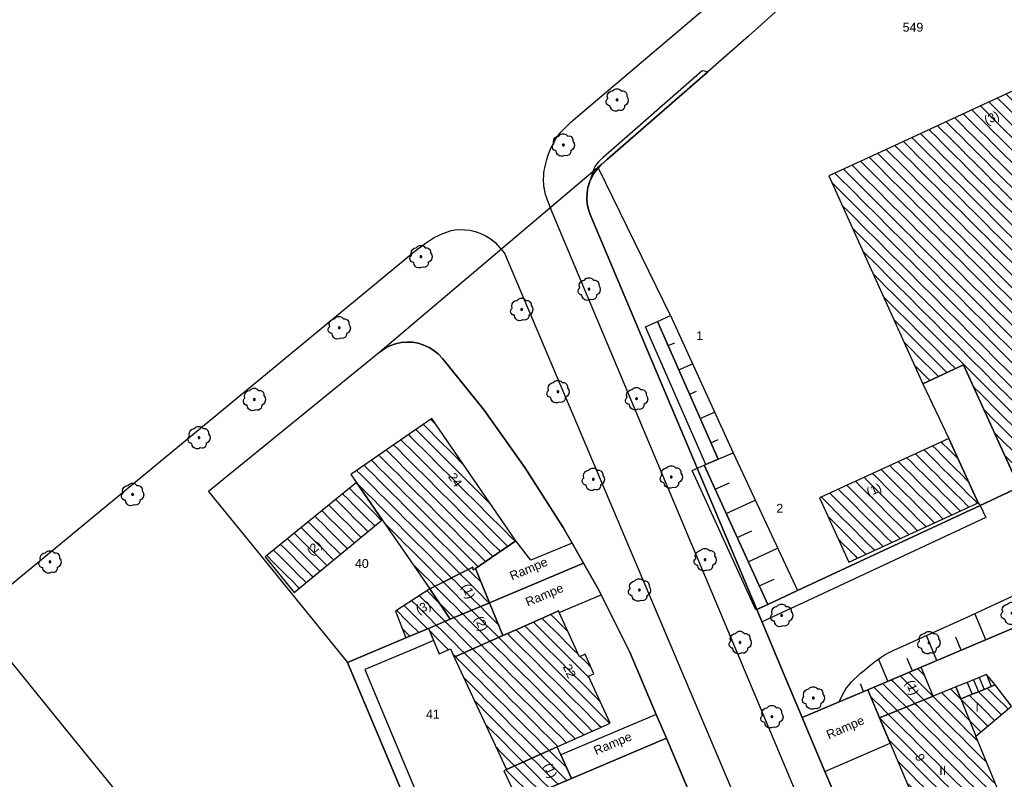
# Model space of a CAD drawing. Extents: x 32394465 to 32399599, y 5706239 to 5708675.
# Tile 8 of 40: x 32394893 to 32395004, y 5706896 to 5706982. Entities that reach past the tile are written whole.
import ezdxf
from ezdxf.enums import TextEntityAlignment as Align

# ---------------------------------------------------------------- set-up
doc = ezdxf.new("R2010")
doc.units = 0
doc.linetypes.add('LT00000', pattern=[0])
for name, color, linetype, lineweight in [('Baumstandorte', 250, 'LT00000', 18), ('BauwerkeSiedlung_Text', 250, 'LT00000', 18), ('BauwerkeSiedlung_Umring', 250, 'LT00000', 18), ('BauwerkeVerkehr_Umring', 250, 'LT00000', 18), ('Flurstueck_Umring', 250, 'LT00000', 18), ('Flurstuecksnummer', 250, 'LT00000', 18), ('Gebaeude_Fuellung', 250, 'LT00000', 18), ('Gebaeude_Umring', 250, 'LT00000', 18), ('GebaeudeBauteil_Umring', 250, 'LT00000', 18), ('GebaeudeHausnummer', 250, 'LT00000', 18), ('GebaeudePseudonummer', 250, 'LT00000', 18), ('Geschosszahl', 250, 'LT00000', 18), ('NutzungSiedlung_Umring', 250, 'LT00000', 18), ('NutzungVerkehr_Umring', 250, 'LT00000', 18), ('ReliefBoeschungSchraffen', 250, 'LT00000', 18), ('ReliefBoeschungskante', 250, 'LT00000', 18), ('ReliefBoeschungText', 250, 'LT00000', 18), ('Vegetationsmerkmal_Umring', 250, 'LT00000', 18)]:
    doc.layers.add(name, color=color, linetype=linetype, lineweight=lineweight)
doc.styles.add('TS100', font='arial.ttf', dxfattribs={"height": 0.2})
pattern_1 = [(-45, (0, 0), (0.707106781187, 0.707106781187), [1])]

# ---------------------------------------------------------------- blocks, each defined once
blk = doc.blocks.new('SYMB1123')
at = {"color": 250, "linetype": 'ByBlock', "lineweight": -3, "flags": 128}
for points in [[(-0.21, 0.409), (-0.141, 0.473), (-0.053, 0.506), (0.04, 0.506), (0.127, 0.473), (0.196, 0.409)], [(-0.21, 0.409), (-0.141, 0.473), (-0.053, 0.506), (0.04, 0.506), (0.127, 0.473), (0.196, 0.409)], [(-0.323, -0.263), (-0.385, -0.251), (-0.439, -0.218), (-0.478, -0.168), (-0.497, -0.108), (-0.494, -0.044), (-0.468, 0.014), (-0.424, 0.059)], [(-0.323, -0.263), (-0.385, -0.251), (-0.439, -0.218), (-0.478, -0.168), (-0.497, -0.108), (-0.494, -0.044), (-0.468, 0.014), (-0.424, 0.059)], [(-0.424, 0.059), (-0.446, 0.153), (-0.431, 0.248), (-0.381, 0.33), (-0.303, 0.387), (-0.21, 0.409)], [(-0.424, 0.059), (-0.446, 0.153), (-0.431, 0.248), (-0.381, 0.33), (-0.303, 0.387), (-0.21, 0.409)], [(0.196, 0.409), (0.275, 0.41), (0.348, 0.38), (0.404, 0.325), (0.434, 0.252), (0.433, 0.173)], [(0.196, 0.409), (0.275, 0.41), (0.348, 0.38), (0.404, 0.325), (0.434, 0.252), (0.433, 0.173)], [(0.433, 0.173), (0.488, 0.084), (0.505, -0.019), (0.481, -0.121), (0.42, -0.207), (0.332, -0.263)], [(0.433, 0.173), (0.488, 0.084), (0.505, -0.019), (0.481, -0.121), (0.42, -0.207), (0.332, -0.263)], [(0.061, -0.47), (-0.02, -0.505), (-0.109, -0.508), (-0.193, -0.481), (-0.262, -0.426), (-0.307, -0.35), (-0.323, -0.263)], [(0.061, -0.47), (-0.02, -0.505), (-0.109, -0.508), (-0.193, -0.481), (-0.262, -0.426), (-0.307, -0.35), (-0.323, -0.263)], [(0.332, -0.263), (0.329, -0.331), (0.302, -0.394), (0.256, -0.444), (0.195, -0.476), (0.128, -0.485), (0.061, -0.47)], [(0.332, -0.263), (0.329, -0.331), (0.302, -0.394), (0.256, -0.444), (0.195, -0.476), (0.128, -0.485), (0.061, -0.47)]]:
    blk.add_lwpolyline(points, dxfattribs=at)
at = {"color": 250, "linetype": 'ByBlock', "lineweight": 18, "flags": 128}
for points in [[(-0.21, 0.409), (-0.141, 0.473), (-0.053, 0.506), (0.04, 0.506), (0.127, 0.473), (0.196, 0.409)], [(-0.323, -0.263), (-0.385, -0.251), (-0.439, -0.218), (-0.478, -0.168), (-0.497, -0.108), (-0.494, -0.044), (-0.468, 0.014), (-0.424, 0.059)], [(-0.424, 0.059), (-0.446, 0.153), (-0.431, 0.248), (-0.381, 0.33), (-0.303, 0.387), (-0.21, 0.409)], [(0.196, 0.409), (0.275, 0.41), (0.348, 0.38), (0.404, 0.325), (0.434, 0.252), (0.433, 0.173)], [(0.433, 0.173), (0.488, 0.084), (0.505, -0.019), (0.481, -0.121), (0.42, -0.207), (0.332, -0.263)], [(0.061, -0.47), (-0.02, -0.505), (-0.109, -0.508), (-0.193, -0.481), (-0.262, -0.426), (-0.307, -0.35), (-0.323, -0.263)], [(0.332, -0.263), (0.329, -0.331), (0.302, -0.394), (0.256, -0.444), (0.195, -0.476), (0.128, -0.485), (0.061, -0.47)]]:
    blk.add_lwpolyline(points, dxfattribs=at)
at = {"color": 250, "linetype": 'ByBlock', "lineweight": -3, "flags": 128}
blk.add_lwpolyline([(0.04, 0), (0.038, 0.014), (0.031, 0.026), (0.02, 0.035), (0.007, 0.039), (-0.007, 0.039), (-0.02, 0.035), (-0.031, 0.026), (-0.038, 0.014), (-0.04, 0), (-0.038, -0.014), (-0.031, -0.026), (-0.02, -0.035), (-0.007, -0.039), (0.007, -0.039), (0.02, -0.035), (0.031, -0.026), (0.038, -0.014), (0.04, 0)], close=True, dxfattribs=at)
blk.add_lwpolyline([(0.04, 0), (0.038, 0.014), (0.031, 0.026), (0.02, 0.035), (0.007, 0.039), (-0.007, 0.039), (-0.02, 0.035), (-0.031, 0.026), (-0.038, 0.014), (-0.04, 0), (-0.038, -0.014), (-0.031, -0.026), (-0.02, -0.035), (-0.007, -0.039), (0.007, -0.039), (0.02, -0.035), (0.031, -0.026), (0.038, -0.014), (0.04, 0)], close=True, dxfattribs=at)
at = {"color": 250, "linetype": 'ByBlock', "lineweight": 18, "flags": 128}
blk.add_lwpolyline([(0.04, 0), (0.038, 0.014), (0.031, 0.026), (0.02, 0.035), (0.007, 0.039), (-0.007, 0.039), (-0.02, 0.035), (-0.031, 0.026), (-0.038, 0.014), (-0.04, 0), (-0.038, -0.014), (-0.031, -0.026), (-0.02, -0.035), (-0.007, -0.039), (0.007, -0.039), (0.02, -0.035), (0.031, -0.026), (0.038, -0.014), (0.04, 0)], close=True, dxfattribs=at)

msp = doc.modelspace()

# ---------------------------------------------------------------- hatches: boundary and pattern name
at = {"layer": 'Gebaeude_Fuellung', "linetype": 'Continuous', "lineweight": 25}
h = msp.add_hatch(dxfattribs=at)
h.set_pattern_fill('LT_0', color=255, angle=-45, style=0, pattern_type=2)
h.set_pattern_definition(pattern_1)
h.paths.add_polyline_path([(32395032.545, 5706956.162), (32395027.289, 5706967.187), (32395023.905, 5706974.282), (32395020.488, 5706981.453), (32395019.96, 5706981.212), (32395015.073, 5706978.949), (32394988.497, 5706966.669), (32394984.051, 5706964.616), (32394994.685, 5706941.114), (32394999.268, 5706943.275), (32395005.57, 5706929.416), (32395020.71, 5706936.483), (32395023.157, 5706937.682), (32395038, 5706944.717), (32395035.955, 5706949.009)])
h = msp.add_hatch(dxfattribs=at)
h.set_pattern_fill('LT_0', color=255, angle=-45, style=0, pattern_type=2)
h.set_pattern_definition(pattern_1)
h.paths.add_polyline_path([(32394946.518, 5706921.877), (32394945.329, 5706921.068), (32394944.119, 5706920.241), (32394943.858, 5706920.062), (32394943.825, 5706920.396), (32394938.975, 5706917.92), (32394933.565, 5706925.745), (32394930.652, 5706929.958), (32394930.021, 5706930.87), (32394939.175, 5706937.2), (32394948.694, 5706923.371)])
h = msp.add_hatch(dxfattribs=at)
h.set_pattern_fill('LT_0', color=255, angle=-45, style=0, pattern_type=2)
h.set_pattern_definition(pattern_1)
h.paths.add_polyline_path([(32394986.338, 5706920.961), (32394983.007, 5706928.234), (32394997.606, 5706934.918), (32395000.937, 5706927.643)])
h = msp.add_hatch(dxfattribs=at)
h.set_pattern_fill('LT_0', color=255, angle=-45, style=0, pattern_type=2)
h.set_pattern_definition(pattern_1)
h.paths.add_polyline_path([(32394923.63, 5706917.517), (32394920.345, 5706921.54), (32394926.374, 5706926.463), (32394930.652, 5706929.958), (32394933.565, 5706925.745)])
h = msp.add_hatch(dxfattribs=at)
h.set_pattern_fill('LT_0', color=255, angle=-45, style=0, pattern_type=2)
h.set_pattern_definition(pattern_1)
h.paths.add_polyline_path([(32394941.273, 5706914.5), (32394938.975, 5706917.92), (32394943.825, 5706920.396), (32394943.858, 5706920.062), (32394944.119, 5706920.241), (32394945.7, 5706916.362)])
h = msp.add_hatch(dxfattribs=at)
h.set_pattern_fill('LT_0', color=255, angle=-45, style=0, pattern_type=2)
h.set_pattern_definition(pattern_1)
h.paths.add_polyline_path([(32394938.796, 5706913.459), (32394936.263, 5706912.394), (32394935.081, 5706915.386), (32394938.975, 5706917.92), (32394941.273, 5706914.5)])
h = msp.add_hatch(dxfattribs=at)
h.set_pattern_fill('LT_0', color=255, angle=-45, style=0, pattern_type=2)
h.set_pattern_definition(pattern_1)
h.paths.add_polyline_path([(32394941.723, 5706910.196), (32394941.305, 5706911.137), (32394940.003, 5706910.588), (32394938.796, 5706913.459), (32394941.273, 5706914.5), (32394945.7, 5706916.362), (32394947.219, 5706912.637)])
h = msp.add_hatch(dxfattribs=at)
h.set_pattern_fill('LT_0', color=255, angle=-45, style=0, pattern_type=2)
h.set_pattern_definition(pattern_1)
h.paths.add_polyline_path([(32394957.506, 5706908.323), (32394956.503, 5706910.535), (32394955.88, 5706910.251), (32394953.578, 5706915.264), (32394953.502, 5706915.429), (32394952.517, 5706914.99), (32394949.824, 5706913.795), (32394948.53, 5706913.221), (32394947.219, 5706912.637), (32394941.723, 5706910.196), (32394947.621, 5706897.499), (32394953.347, 5706900.066), (32394959.325, 5706902.75), (32394956.894, 5706908.044)])
h = msp.add_hatch(dxfattribs=at)
h.set_pattern_fill('LT_0', color=255, angle=-45, style=0, pattern_type=2)
h.set_pattern_definition(pattern_1)
h.paths.add_polyline_path([(32394989.786, 5706903.355), (32394988.454, 5706906.528), (32394994.488, 5706909.084), (32394995.843, 5706905.808)])
h = msp.add_hatch(dxfattribs=at)
h.set_pattern_fill('LT_0', color=255, angle=-45, style=0, pattern_type=2)
h.set_pattern_definition(pattern_1)
h.paths.add_polyline_path([(32395000.681, 5706901.281), (32395003.529, 5706894.322), (32394995.045, 5706890.833), (32394990.999, 5706900.474), (32394989.786, 5706903.355), (32394995.843, 5706905.808), (32394998.411, 5706906.839), (32394998.966, 5706905.482), (32395000.245, 5706906.003), (32395000.974, 5706906.3), (32395001.621, 5706906.564), (32395002.422, 5706906.889), (32395002.85, 5706907.064), (32395004.713, 5706904.656)])
h = msp.add_hatch(dxfattribs=at)
h.set_pattern_fill('LT_0', color=255, angle=-45, style=0, pattern_type=2)
h.set_pattern_definition(pattern_1)
h.paths.add_polyline_path([(32394953.347, 5706900.066), (32394947.621, 5706897.499), (32394947.332, 5706897.366), (32394948.96, 5706893.924), (32394954.967, 5706896.476), (32394953.749, 5706899.173)])

# ---------------------------------------------------------------- linework, layer by layer
at = {"layer": 'BauwerkeSiedlung_Umring', "color": 255, "lineweight": 25}
for p, q in [((32395001.873, 5706908.24), (32395002.422, 5706906.889)), ((32394999.694, 5706907.357), (32395000.245, 5706906.003)), ((32395000.424, 5706907.654), (32395000.974, 5706906.3)), ((32395001.072, 5706907.916), (32395001.621, 5706906.564))]:
    msp.add_line(p, q, dxfattribs=at)
at = {"layer": 'BauwerkeSiedlung_Umring', "color": 255, "lineweight": 25, "flags": 128}
for points in [[(32394964.708, 5706948.177), (32394971.546, 5706932.589), (32394970.1724, 5706931.9864), (32394963.3344, 5706947.5744), (32394964.708, 5706948.177)], [(32395005.57, 5706929.416), (32394999.268, 5706943.275), (32394994.685, 5706941.114), (32394997.606, 5706934.918), (32395000.937, 5706927.643), (32395001.173, 5706927.366), (32395005.57, 5706929.416)], [(32394969.976, 5706931.919), (32394977.155, 5706916.159), (32394975.79, 5706915.5372), (32394968.611, 5706931.2972), (32394969.976, 5706931.919)], [(32394975.904, 5706915.575), (32394977.155, 5706916.159), (32394980.509, 5706917.724), (32395001.173, 5706927.366), (32395001.8073, 5706926.0067), (32394981.1429, 5706916.3645), (32394977.7894, 5706914.7998), (32394976.5385, 5706914.2158), (32394975.904, 5706915.575)], [(32394948.694, 5706923.371), (32394946.518, 5706921.877), (32394945.329, 5706921.068), (32394944.119, 5706920.241), (32394945.7, 5706916.362), (32394956.324, 5706920.828), (32394955.038, 5706923.098), (32394950.393, 5706921.183), (32394948.694, 5706923.371)], [(32394958.308, 5706917.26), (32394958.015, 5706917.844), (32394956.324, 5706920.828), (32394945.7, 5706916.362), (32394947.219, 5706912.637), (32394948.53, 5706913.221), (32394949.824, 5706913.795), (32394952.517, 5706914.99), (32394953.502, 5706915.429), (32394953.578, 5706915.264), (32394958.308, 5706917.26)], [(32394955.269, 5706848.481), (32394953.132, 5706853.58), (32394951.9, 5706856.52), (32394949.368, 5706862.561), (32394944.144, 5706875.025), (32394938.148, 5706889.332), (32394933.779, 5706899.756), (32394929.648, 5706909.613), (32394936.263, 5706912.394), (32394938.796, 5706913.459), (32394939.3774, 5706912.0762), (32394936.8444, 5706911.0112), (32394931.6106, 5706908.8109), (32394935.1624, 5706900.3358), (32394939.5314, 5706889.9118), (32394945.5274, 5706875.6048), (32394950.7514, 5706863.1408), (32394953.2834, 5706857.0998), (32394954.5154, 5706854.1598), (32394956.6524, 5706849.0608), (32394955.269, 5706848.481)], [(32395000.245, 5706906.003), (32395000.974, 5706906.3), (32395001.621, 5706906.564), (32395002.422, 5706906.889), (32395002.85, 5706907.064), (32395001.873, 5706908.24), (32395001.072, 5706907.916), (32395000.424, 5706907.654), (32394999.694, 5706907.357), (32394998.411, 5706906.839), (32394998.966, 5706905.482), (32395000.245, 5706906.003)], [(32394990.999, 5706900.474), (32394989.786, 5706903.355), (32394988.454, 5706906.528), (32394985.223, 5706905.16), (32394981.037, 5706903.387), (32394983.613, 5706897.271), (32394990.999, 5706900.474)], [(32394965.694, 5706901.032), (32394964.558, 5706903.708), (32394953.749, 5706899.173), (32394954.967, 5706896.476), (32394965.694, 5706901.032)]]:
    msp.add_lwpolyline(points, close=True, dxfattribs=at)
at = {"layer": 'BauwerkeVerkehr_Umring', "color": 255, "lineweight": 25, "flags": 128}
for points in [[(32395051.337, 5706741.361), (32395049.83, 5706745.731), (32395048.883, 5706745.582), (32395047.462, 5706745.539), (32395045.529, 5706745.843), (32395044.658, 5706746.223), (32395044.287, 5706746.406), (32395043.922, 5706746.627), (32395043.566, 5706746.887), (32395043.221, 5706747.181), (32395042.865, 5706747.536), (32395042.525, 5706747.929), (32395042.199, 5706748.362), (32395041.883, 5706748.841), (32395041.581, 5706749.36), (32395041.282, 5706749.936), (32395040.98, 5706750.58), (32395040.644, 5706751.354), (32394952.795, 5706960.53), (32394952.396, 5706961.502), (32394952.26, 5706961.866), (32394952.146, 5706962.201), (32394952.046, 5706962.53), (32394951.966, 5706962.843), (32394951.903, 5706963.146), (32394951.858, 5706963.44), (32394951.83, 5706963.721), (32394951.815, 5706964.01), (32394951.815, 5706964.306), (32394951.828, 5706964.609), (32394951.856, 5706964.918), (32394951.896, 5706965.232), (32394951.952, 5706965.553), (32394952.02, 5706965.879), (32394952.175, 5706966.468), (32394952.306, 5706966.883), (32394952.451, 5706967.284), (32394952.609, 5706967.668), (32394952.781, 5706968.036), (32394952.964, 5706968.388), (32394953.16, 5706968.721), (32394953.368, 5706969.038), (32394953.587, 5706969.335), (32394953.763, 5706969.551), (32394953.955, 5706969.767), (32394954.164, 5706969.988), (32394954.393, 5706970.215), (32394954.902, 5706970.68), (32394955.702, 5706971.365), (32394976.208, 5706988.844)], [(32394785.733, 5706826.985), (32394786.012, 5706828.398), (32394786.441, 5706829.44), (32394787.09, 5706830.572), (32394787.845, 5706831.651), (32394788.733, 5706832.681), (32394789.086, 5706833.14), (32394789.47, 5706833.607), (32394789.888, 5706834.084), (32394790.292, 5706834.523), (32394790.746, 5706834.996), (32394792.071, 5706836.388), (32394793.918, 5706838.182), (32394871.89, 5706902.379), (32394875.817, 5706905.397), (32394937.263, 5706956.104), (32394938.419, 5706956.992), (32394939.432, 5706957.639), (32394940.41, 5706958.121), (32394941.369, 5706958.442), (32394941.957, 5706958.564), (32394942.901, 5706958.537), (32394943.471, 5706958.47), (32394944.065, 5706958.327), (32394944.594, 5706958.164), (32394945.208, 5706957.883), (32394945.778, 5706957.53), (32394946.291, 5706957.115), (32394947.384, 5706955.882), (32394993.838, 5706846.15), (32394994.03, 5706845.647), (32394994.182, 5706845.14), (32394994.242, 5706844.888), (32394994.292, 5706844.638), (32394994.331, 5706844.391), (32394994.358, 5706844.148), (32394994.375, 5706843.91), (32394994.38, 5706843.677), (32394994.375, 5706843.45), (32394994.359, 5706843.227), (32394994.331, 5706843.011), (32394994.294, 5706842.801), (32394994.244, 5706842.598), (32394994.184, 5706842.401), (32394994.101, 5706842.181), (32394994.001, 5706841.962), (32394993.885, 5706841.746), (32394993.752, 5706841.533), (32394993.604, 5706841.323), (32394993.44, 5706841.116), (32394993.261, 5706840.913), (32394993.066, 5706840.715), (32394992.856, 5706840.521), (32394992.632, 5706840.332), (32394992.394, 5706840.15), (32394992.145, 5706839.975), (32394991.886, 5706839.807), (32394991.615, 5706839.648), (32394991.337, 5706839.5), (32394991.053, 5706839.362), (32394842.137, 5706770.669), (32394841.801, 5706770.526), (32394841.275, 5706770.32)]]:
    msp.add_lwpolyline(points, dxfattribs=at)
at = {"layer": 'Flurstueck_Umring', "color": 8, "lineweight": 25, "flags": 128}
for points in [[(32394956.701, 5706962.073), (32394956.754, 5706961.45), (32394956.885, 5706960.839), (32394957.091, 5706960.248), (32394964.462, 5706942.746), (32394967.351, 5706935.887), (32394975.904, 5706915.575), (32394977.155, 5706916.159), (32394980.509, 5706917.724), (32395001.173, 5706927.366), (32395005.57, 5706929.416), (32395020.71, 5706936.483), (32395021.991, 5706933.774), (32395022.896, 5706934.197), (32395047.851, 5706945.844), (32395059.187, 5706951.135), (32395059.711, 5706951.38), (32395060.345, 5706951.676), (32395061.546, 5706952.237), (32395063.825, 5706953.301), (32395056.881, 5706967.965), (32395049.982, 5706982.54), (32395047.838, 5706987.066), (32395041.059, 5706997.507), (32395033.014, 5707007.07), (32395029.545, 5707010.305), (32395021.957, 5707017.384), (32395021.472, 5707017.782), (32395020.94, 5707018.117), (32395020.371, 5707018.382), (32395019.773, 5707018.574), (32395019.156, 5707018.69), (32395018.529, 5707018.727), (32395017.903, 5707018.685), (32395017.286, 5707018.565), (32395016.69, 5707018.368), (32395016.123, 5707018.098), (32395015.594, 5707017.76), (32395015.112, 5707017.358), (32395012.168, 5707014.569), (32395010.234, 5707012.737), (32395005.173, 5707007.943), (32394996.693, 5707000.122), (32394990.151, 5706994.089), (32394974.987, 5706980.411), (32394970.369, 5706976.383), (32394959.042, 5706966.504), (32394958.412, 5706965.954), (32394957.967, 5706965.514), (32394957.581, 5706965.023), (32394957.259, 5706964.486), (32394957.007, 5706963.914), (32394956.828, 5706963.315), (32394956.726, 5706962.698), (32394956.701, 5706962.073)], [(32394933.338, 5706944.713), (32394933.872, 5706945.091), (32394934.45, 5706945.397), (32394935.064, 5706945.624), (32394935.702, 5706945.769), (32394936.353, 5706945.829), (32394937.007, 5706945.804), (32394937.652, 5706945.693), (32394938.278, 5706945.501), (32394938.872, 5706945.227), (32394939.425, 5706944.878), (32394939.929, 5706944.46), (32394940.372, 5706943.979), (32394945.101, 5706938.144), (32394949.688, 5706931.64), (32394954.037, 5706924.865), (32394955.038, 5706923.098), (32394956.324, 5706920.828), (32394958.015, 5706917.844), (32394958.308, 5706917.26), (32394961.556, 5706910.778), (32394964.558, 5706903.708), (32394965.694, 5706901.032), (32394970.361, 5706890.039), (32394971.501, 5706887.354), (32394971.75, 5706886.766), (32394973.536, 5706882.518), (32394977.054, 5706874.153), (32394982.965, 5706860.1), (32394988.242, 5706847.535), (32394995.185, 5706831.078), (32395002.989, 5706812.587), (32395009.598, 5706796.924), (32395016.225, 5706781.224), (32395021.718, 5706768.213), (32395022.833, 5706765.571), (32395026.15, 5706757.905), (32395031.605, 5706745.299), (32395032.055, 5706743.721), (32395036.455, 5706733.407), (32395050.289, 5706739.425), (32395050.254, 5706739.508), (32395046.971, 5706747.243), (32395041.843, 5706759.325), (32395040.49, 5706762.512), (32395035.108, 5706775.194), (32395032.742, 5706780.773), (32395032.122, 5706782.232), (32395030.644, 5706785.734), (32395029.023, 5706789.577), (32395027.397, 5706793.431), (32395024.19, 5706801.032), (32395022.608, 5706804.782), (32395020.336, 5706810.168), (32395019.026, 5706813.273), (32395017.321, 5706817.314), (32395015.634, 5706821.313), (32395011.283, 5706831.624), (32395009.508, 5706835.832), (32395007.076, 5706841.596), (32395006.651, 5706842.603), (32395005.088, 5706846.308), (32394998.523, 5706861.869), (32394988.809, 5706884.935), (32394985.253, 5706893.376), (32394983.613, 5706897.271), (32394981.037, 5706903.387), (32394979.205, 5706907.738), (32394975.904, 5706915.575), (32394967.351, 5706935.887), (32394964.462, 5706942.746), (32394957.091, 5706960.248), (32394956.885, 5706960.839), (32394956.754, 5706961.45), (32394956.701, 5706962.073), (32394956.726, 5706962.698), (32394956.828, 5706963.315), (32394957.007, 5706963.914), (32394957.259, 5706964.486), (32394957.581, 5706965.023), (32394957.967, 5706965.514), (32394958.412, 5706965.954), (32394933.338, 5706944.713)], [(32394920.078, 5706921.395), (32394929.648, 5706909.613), (32394936.263, 5706912.394), (32394938.796, 5706913.459), (32394941.273, 5706914.5), (32394945.7, 5706916.362), (32394956.324, 5706920.828), (32394955.038, 5706923.098), (32394954.037, 5706924.865), (32394949.688, 5706931.64), (32394945.101, 5706938.144), (32394940.372, 5706943.979), (32394939.929, 5706944.46), (32394939.425, 5706944.878), (32394938.872, 5706945.227), (32394938.278, 5706945.501), (32394937.652, 5706945.693), (32394937.007, 5706945.804), (32394936.353, 5706945.829), (32394935.702, 5706945.769), (32394935.064, 5706945.624), (32394934.45, 5706945.397), (32394933.872, 5706945.091), (32394933.338, 5706944.713), (32394920.201, 5706934.042), (32394913.938, 5706928.954), (32394920.078, 5706921.395)], [(32394975.904, 5706915.575), (32394979.205, 5706907.738), (32394981.037, 5706903.387), (32394985.223, 5706905.16), (32394988.454, 5706906.528), (32394994.488, 5706909.084), (32395026.216, 5706922.522), (32395027.133, 5706922.91), (32395025.38, 5706926.615), (32395021.991, 5706933.774), (32395020.71, 5706936.483), (32395005.57, 5706929.416), (32395001.173, 5706927.366), (32394980.509, 5706917.724), (32394977.155, 5706916.159), (32394975.904, 5706915.575)], [(32394981.037, 5706903.387), (32394983.613, 5706897.271), (32394985.253, 5706893.376), (32394988.809, 5706884.935), (32395034.786, 5706904.363), (32395035.724, 5706904.759), (32395034.89, 5706906.52), (32395027.154, 5706922.865), (32395027.133, 5706922.91), (32395026.216, 5706922.522), (32394994.488, 5706909.084), (32394988.454, 5706906.528), (32394985.223, 5706905.16), (32394981.037, 5706903.387)], [(32394958.015, 5706917.844), (32394956.324, 5706920.828), (32394945.7, 5706916.362), (32394941.273, 5706914.5), (32394938.796, 5706913.459), (32394936.263, 5706912.394), (32394929.648, 5706909.613), (32394933.779, 5706899.756), (32394938.148, 5706889.332), (32394948.96, 5706893.924), (32394954.967, 5706896.476), (32394965.694, 5706901.032), (32394964.558, 5706903.708), (32394961.556, 5706910.778), (32394958.308, 5706917.26), (32394958.015, 5706917.844)], [(32394938.148, 5706889.332), (32394944.144, 5706875.025), (32394954.849, 5706879.578), (32394957.299, 5706880.62), (32394967.142, 5706884.806), (32394971.75, 5706886.766), (32394971.501, 5706887.354), (32394970.361, 5706890.039), (32394965.694, 5706901.032), (32394954.967, 5706896.476), (32394948.96, 5706893.924), (32394938.148, 5706889.332)]]:
    msp.add_lwpolyline(points, close=True, dxfattribs=at)
at = {"layer": 'Gebaeude_Umring', "color": 255, "lineweight": 25, "flags": 128}
for points in [[(32394994.685, 5706941.114), (32394999.268, 5706943.275), (32395005.57, 5706929.416), (32395020.71, 5706936.483), (32395023.157, 5706937.682), (32395038, 5706944.717), (32395035.955, 5706949.009), (32395032.545, 5706956.162), (32395027.289, 5706967.187), (32395023.905, 5706974.282), (32395020.488, 5706981.453), (32395019.96, 5706981.212), (32395015.073, 5706978.949), (32394988.497, 5706966.669), (32394984.051, 5706964.616), (32394994.685, 5706941.114)], [(32394933.565, 5706925.745), (32394938.975, 5706917.92), (32394943.825, 5706920.396), (32394943.858, 5706920.062), (32394944.119, 5706920.241), (32394945.329, 5706921.068), (32394946.518, 5706921.877), (32394948.694, 5706923.371), (32394939.175, 5706937.2), (32394930.021, 5706930.87), (32394930.652, 5706929.958), (32394933.565, 5706925.745)], [(32394983.007, 5706928.234), (32394986.338, 5706920.961), (32395000.937, 5706927.643), (32394997.606, 5706934.918), (32394983.007, 5706928.234)], [(32394920.345, 5706921.54), (32394923.63, 5706917.517), (32394933.565, 5706925.745), (32394930.652, 5706929.958), (32394926.374, 5706926.463), (32394920.345, 5706921.54)], [(32394938.975, 5706917.92), (32394941.273, 5706914.5), (32394945.7, 5706916.362), (32394944.119, 5706920.241), (32394943.858, 5706920.062), (32394943.825, 5706920.396), (32394938.975, 5706917.92)], [(32394935.081, 5706915.386), (32394936.263, 5706912.394), (32394938.796, 5706913.459), (32394941.273, 5706914.5), (32394938.975, 5706917.92), (32394935.081, 5706915.386)], [(32394938.796, 5706913.459), (32394940.003, 5706910.588), (32394941.305, 5706911.137), (32394941.723, 5706910.196), (32394947.219, 5706912.637), (32394945.7, 5706916.362), (32394941.273, 5706914.5), (32394938.796, 5706913.459)], [(32394956.894, 5706908.044), (32394957.506, 5706908.323), (32394956.503, 5706910.535), (32394955.88, 5706910.251), (32394953.578, 5706915.264), (32394953.502, 5706915.429), (32394952.517, 5706914.99), (32394949.824, 5706913.795), (32394948.53, 5706913.221), (32394947.219, 5706912.637), (32394941.723, 5706910.196), (32394947.621, 5706897.499), (32394953.347, 5706900.066), (32394959.325, 5706902.75), (32394956.894, 5706908.044)], [(32394988.454, 5706906.528), (32394989.786, 5706903.355), (32394995.843, 5706905.808), (32394994.488, 5706909.084), (32394988.454, 5706906.528)], [(32394998.411, 5706906.839), (32394995.843, 5706905.808), (32394989.786, 5706903.355), (32394990.999, 5706900.474), (32394995.045, 5706890.833), (32395003.529, 5706894.322), (32395000.681, 5706901.281), (32395004.713, 5706904.656), (32395002.85, 5706907.064), (32395002.422, 5706906.889), (32395001.621, 5706906.564), (32395000.974, 5706906.3), (32395000.245, 5706906.003), (32394998.966, 5706905.482), (32394998.411, 5706906.839)], [(32394947.332, 5706897.366), (32394948.96, 5706893.924), (32394954.967, 5706896.476), (32394953.749, 5706899.173), (32394953.347, 5706900.066), (32394947.621, 5706897.499), (32394947.332, 5706897.366)]]:
    msp.add_lwpolyline(points, close=True, dxfattribs=at)
at = {"layer": 'GebaeudeBauteil_Umring', "color": 255, "lineweight": 25, "flags": 128}
msp.add_lwpolyline([(32394998.966, 5706905.482), (32395000.681, 5706901.281), (32395004.713, 5706904.656), (32395002.85, 5706907.064), (32395002.422, 5706906.889), (32395001.621, 5706906.564), (32395000.974, 5706906.3), (32395000.245, 5706906.003), (32394998.966, 5706905.482)], close=True, dxfattribs=at)
at = {"layer": 'NutzungSiedlung_Umring', "color": 255, "lineweight": 25, "flags": 128}
for points in [[(32395047.851, 5706945.844), (32395059.187, 5706951.135), (32395059.711, 5706951.38), (32395060.345, 5706951.676), (32395061.546, 5706952.237), (32395063.825, 5706953.301), (32395056.881, 5706967.965), (32395049.982, 5706982.54), (32395047.838, 5706987.066), (32395042.949, 5706997.086), (32395041.743, 5706999.551), (32395027.392, 5707029.526), (32395015.112, 5707017.358), (32395012.168, 5707014.569), (32395010.234, 5707012.737), (32395005.173, 5707007.943), (32394996.693, 5707000.122), (32394990.151, 5706994.089), (32394974.987, 5706980.411), (32394970.369, 5706976.383), (32394959.042, 5706966.504), (32394958.412, 5706965.954), (32394957.967, 5706965.514), (32394957.581, 5706965.023), (32394957.259, 5706964.486), (32394957.007, 5706963.914), (32394956.828, 5706963.315), (32394956.726, 5706962.698), (32394956.701, 5706962.073), (32394956.754, 5706961.45), (32394956.885, 5706960.839), (32394957.091, 5706960.248), (32394964.462, 5706942.746), (32394967.351, 5706935.887), (32394975.904, 5706915.575), (32394977.155, 5706916.159), (32394980.509, 5706917.724), (32395001.173, 5706927.366), (32395005.57, 5706929.416), (32395020.71, 5706936.483), (32395021.991, 5706933.774), (32395022.896, 5706934.197), (32395047.851, 5706945.844)], [(32395046.439, 5706882.115), (32395040.869, 5706893.886), (32395035.724, 5706904.759), (32395034.89, 5706906.52), (32395039.335, 5706908.621), (32395050.98, 5706914.126), (32395076.631, 5706926.253), (32395068.934, 5706942.511), (32395065.546, 5706949.665), (32395063.825, 5706953.301), (32395061.546, 5706952.237), (32395060.345, 5706951.676), (32395059.711, 5706951.38), (32395059.187, 5706951.135), (32395047.851, 5706945.844), (32395022.896, 5706934.197), (32395021.991, 5706933.774), (32395025.38, 5706926.615), (32395027.133, 5706922.91), (32395026.216, 5706922.522), (32394994.488, 5706909.084), (32394988.454, 5706906.528), (32394985.223, 5706905.16), (32394981.037, 5706903.387), (32394983.613, 5706897.271), (32394985.253, 5706893.376), (32394988.809, 5706884.935), (32394998.523, 5706861.869), (32395005.088, 5706846.308), (32395006.651, 5706842.603), (32395007.076, 5706841.596), (32395009.508, 5706835.832), (32395011.283, 5706831.624), (32395015.634, 5706821.313), (32395017.321, 5706817.314), (32395019.026, 5706813.273), (32395020.336, 5706810.168), (32395022.608, 5706804.782), (32395024.19, 5706801.032), (32395027.397, 5706793.431), (32395029.023, 5706789.577), (32395030.644, 5706785.734), (32395032.122, 5706782.232), (32395032.742, 5706780.773), (32395035.108, 5706775.194), (32395050.276, 5706780.933), (32395068.955, 5706788.001), (32395087.633, 5706795.07), (32395087.112, 5706796.172), (32395083.608, 5706803.575), (32395080.155, 5706810.872), (32395073.361, 5706825.229), (32395086.969, 5706831.683), (32395093.881, 5706834.961), (32395115.093, 5706845.02), (32395109.074, 5706857.731), (32395104.686, 5706855.654), (32395092.016, 5706849.655), (32395090.242, 5706848.815), (32395088.237, 5706847.866), (32395084.56, 5706846.125), (32395067.332, 5706837.969), (32395067.161, 5706838.33), (32395064.857, 5706843.198), (32395060.601, 5706852.191), (32395059.69, 5706854.116), (32395101.418, 5706873.901), (32395094.577, 5706888.35), (32395088.595, 5706900.985), (32395069.462, 5706891.959), (32395064.381, 5706889.562), (32395046.833, 5706881.284), (32395046.439, 5706882.115)], [(32394920.078, 5706921.395), (32394929.648, 5706909.613), (32394936.263, 5706912.394), (32394938.796, 5706913.459), (32394941.273, 5706914.5), (32394945.7, 5706916.362), (32394956.324, 5706920.828), (32394955.038, 5706923.098), (32394954.037, 5706924.865), (32394949.688, 5706931.64), (32394945.101, 5706938.144), (32394940.372, 5706943.979), (32394939.929, 5706944.46), (32394939.425, 5706944.878), (32394938.872, 5706945.227), (32394938.278, 5706945.501), (32394937.652, 5706945.693), (32394937.007, 5706945.804), (32394936.353, 5706945.829), (32394935.702, 5706945.769), (32394935.064, 5706945.624), (32394934.45, 5706945.397), (32394933.872, 5706945.091), (32394933.338, 5706944.713), (32394920.201, 5706934.042), (32394913.938, 5706928.954), (32394920.078, 5706921.395)], [(32394975.904, 5706915.575), (32394979.205, 5706907.738), (32394981.037, 5706903.387), (32394985.223, 5706905.16), (32394988.454, 5706906.528), (32394994.488, 5706909.084), (32395026.216, 5706922.522), (32395027.133, 5706922.91), (32395025.38, 5706926.615), (32395021.991, 5706933.774), (32395020.71, 5706936.483), (32395005.57, 5706929.416), (32395001.173, 5706927.366), (32394980.509, 5706917.724), (32394977.155, 5706916.159), (32394975.904, 5706915.575)], [(32394977.054, 5706874.153), (32394973.536, 5706882.518), (32394971.75, 5706886.766), (32394971.501, 5706887.354), (32394970.361, 5706890.039), (32394965.694, 5706901.032), (32394964.558, 5706903.708), (32394961.556, 5706910.778), (32394958.308, 5706917.26), (32394958.015, 5706917.844), (32394956.324, 5706920.828), (32394945.7, 5706916.362), (32394941.273, 5706914.5), (32394938.796, 5706913.459), (32394936.263, 5706912.394), (32394929.648, 5706909.613), (32394933.779, 5706899.756), (32394938.148, 5706889.332), (32394944.144, 5706875.025), (32394925.763, 5706867.658), (32394901.098, 5706898.023), (32394897.292, 5706902.708), (32394891.065, 5706910.375), (32394877.058, 5706898.996), (32394871.299, 5706894.319), (32394862.877, 5706887.478), (32394860.453, 5706885.509), (32394849.208, 5706876.375), (32394837.459, 5706866.832), (32394825.22, 5706856.89), (32394851.146, 5706824.974), (32394841.512, 5706818.713), (32394847.159, 5706806.702), (32394858.192, 5706783.235), (32394869.535, 5706788.474), (32394870.091, 5706788.731), (32394872.269, 5706789.736), (32394878.156, 5706792.455), (32394880.044, 5706793.328), (32394896.28, 5706800.807), (32394910.931, 5706807.57), (32394924.097, 5706813.647), (32394934.189, 5706818.334), (32394944.862, 5706823.258), (32394963.03, 5706831.642), (32394986.234, 5706842.349), (32394986.77, 5706842.649), (32394987.254, 5706843.028), (32394987.674, 5706843.476), (32394988.022, 5706843.982), (32394988.288, 5706844.536), (32394988.464, 5706845.124), (32394988.548, 5706845.733), (32394988.539, 5706846.347), (32394988.436, 5706846.952), (32394988.242, 5706847.535), (32394982.965, 5706860.1), (32394977.054, 5706874.153)]]:
    msp.add_lwpolyline(points, close=True, dxfattribs=at)
at = {"layer": 'NutzungVerkehr_Umring', "color": 255, "lineweight": 25, "flags": 128}
msp.add_lwpolyline([(32394933.338, 5706944.713), (32394933.872, 5706945.091), (32394934.45, 5706945.397), (32394935.064, 5706945.624), (32394935.702, 5706945.769), (32394936.353, 5706945.829), (32394937.007, 5706945.804), (32394937.652, 5706945.693), (32394938.278, 5706945.501), (32394938.872, 5706945.227), (32394939.425, 5706944.878), (32394939.929, 5706944.46), (32394940.372, 5706943.979), (32394945.101, 5706938.144), (32394949.688, 5706931.64), (32394954.037, 5706924.865), (32394955.038, 5706923.098), (32394956.324, 5706920.828), (32394958.015, 5706917.844), (32394958.308, 5706917.26), (32394961.556, 5706910.778), (32394964.558, 5706903.708), (32394965.694, 5706901.032), (32394970.361, 5706890.039), (32394971.501, 5706887.354), (32394971.75, 5706886.766), (32394973.536, 5706882.518), (32394977.054, 5706874.153), (32394982.965, 5706860.1), (32394988.242, 5706847.535), (32394995.185, 5706831.078), (32395002.989, 5706812.587), (32395009.598, 5706796.924), (32395016.225, 5706781.224), (32395021.718, 5706768.213), (32395022.833, 5706765.571), (32395026.15, 5706757.905), (32395031.605, 5706745.299), (32395032.055, 5706743.721), (32395036.455, 5706733.407), (32395050.289, 5706739.425), (32395050.254, 5706739.508), (32395046.971, 5706747.243), (32395041.843, 5706759.325), (32395040.49, 5706762.512), (32395035.108, 5706775.194), (32395032.742, 5706780.773), (32395032.122, 5706782.232), (32395030.644, 5706785.734), (32395029.023, 5706789.577), (32395027.397, 5706793.431), (32395024.19, 5706801.032), (32395022.608, 5706804.782), (32395020.336, 5706810.168), (32395019.026, 5706813.273), (32395017.321, 5706817.314), (32395015.634, 5706821.313), (32395011.283, 5706831.624), (32395009.508, 5706835.832), (32395007.076, 5706841.596), (32395006.651, 5706842.603), (32395005.088, 5706846.308), (32394998.523, 5706861.869), (32394988.809, 5706884.935), (32394985.253, 5706893.376), (32394983.613, 5706897.271), (32394981.037, 5706903.387), (32394979.205, 5706907.738), (32394975.904, 5706915.575), (32394967.351, 5706935.887), (32394964.462, 5706942.746), (32394957.091, 5706960.248), (32394956.885, 5706960.839), (32394956.754, 5706961.45), (32394956.701, 5706962.073), (32394956.726, 5706962.698), (32394956.828, 5706963.315), (32394957.007, 5706963.914), (32394957.259, 5706964.486), (32394957.581, 5706965.023), (32394957.967, 5706965.514), (32394958.412, 5706965.954), (32394933.338, 5706944.713)], close=True, dxfattribs=at)
at = {"layer": 'ReliefBoeschungSchraffen', "color": 255, "lineweight": 25}
for p, q in [((32394965.9132, 5706945.4297), (32394966.6635, 5706945.7589)), ((32394967.1183, 5706942.6824), (32394968.6566, 5706943.3572)), ((32394968.3235, 5706939.9351), (32394969.1113, 5706940.2807)), ((32394969.5286, 5706937.1878), (32394971.1418, 5706937.8955)), ((32394970.7338, 5706934.4406), (32394971.5591, 5706934.8026)), ((32394971.2196, 5706929.1889), (32394972.8414, 5706929.9277)), ((32394972.4632, 5706926.4588), (32394975.7329, 5706927.9482)), ((32394973.7068, 5706923.7287), (32394975.3548, 5706924.4794)), ((32394974.9505, 5706920.9986), (32394978.2724, 5706922.5118)), ((32394976.1941, 5706918.2685), (32394977.8681, 5706919.0311)), ((32395001.7977, 5706912.1799), (32395000.5487, 5706915.129)), ((32394996.2728, 5706909.8399), (32394995.0836, 5706912.6476)), ((32394999.0353, 5706911.0099), (32394998.426, 5706912.4484)), ((32394990.748, 5706907.4997), (32394989.6877, 5706910.0032)), ((32394993.5104, 5706908.6699), (32394992.9304, 5706910.0392)), ((32394987.9856, 5706906.3297), (32394987.6235, 5706907.1847))]:
    msp.add_line(p, q, dxfattribs=at)
at = {"layer": 'ReliefBoeschungskante', "color": 255, "lineweight": 25}
for p, q in [((32394964.708, 5706948.177), (32394971.546, 5706932.589)), ((32394971.546, 5706932.589), (32394973.232, 5706933.302)), ((32394973.232, 5706933.302), (32394980.509, 5706917.724)), ((32394969.976, 5706931.919), (32394977.155, 5706916.159)), ((32394977.155, 5706916.159), (32394980.509, 5706917.724))]:
    msp.add_line(p, q, dxfattribs=at)
at = {"layer": 'ReliefBoeschungskante', "color": 255, "lineweight": 25, "flags": 128}
for points in [[(32394964.708, 5706948.177), (32394966.169, 5706948.824), (32394973.232, 5706933.302)], [(32394969.976, 5706931.919), (32394971.546, 5706932.589), (32394973.232, 5706933.302)], [(32394985.223, 5706905.16), (32394985.594, 5706905.928), (32394985.749, 5706906.213), (32394985.9, 5706906.467), (32394986.112, 5706906.779), (32394986.351, 5706907.09), (32394986.62, 5706907.4), (32394986.921, 5706907.715), (32394987.247, 5706908.027), (32394987.617, 5706908.357), (32394988.039, 5706908.712), (32394988.619, 5706909.182), (32394989.172, 5706909.62), (32394989.585, 5706909.931), (32394989.966, 5706910.199), (32394990.326, 5706910.427), (32394990.665, 5706910.619), (32394991.045, 5706910.814), (32394991.474, 5706911.016), (32394992.067, 5706911.28), (32394999.681, 5706914.732), (32395003.519, 5706916.488), (32395021.465, 5706924.788), (32395025.38, 5706926.615), (32395028.952, 5706928.177)], [(32394985.223, 5706905.16), (32394988.454, 5706906.528), (32394994.488, 5706909.084), (32395026.216, 5706922.522), (32395027.133, 5706922.91)]]:
    msp.add_lwpolyline(points, dxfattribs=at)
at = {"layer": 'Vegetationsmerkmal_Umring', "color": 255, "lineweight": 25, "flags": 128}
msp.add_lwpolyline([(32394966.169, 5706948.824), (32394958.012, 5706965.488), (32394958.412, 5706965.954), (32394959.042, 5706966.504), (32394970.369, 5706976.383), (32394969.731, 5706976.514), (32394958.558, 5706966.718), (32394958.218, 5706966.41), (32394957.972, 5706966.164), (32394957.83, 5706966.001), (32394957.713, 5706965.848), (32394957.619, 5706965.697), (32394957.546, 5706965.548), (32394956.828, 5706963.315), (32394956.726, 5706962.698), (32394956.701, 5706962.073), (32394956.754, 5706961.45), (32394956.885, 5706960.839), (32394957.091, 5706960.248), (32394964.462, 5706942.746), (32394967.351, 5706935.887), (32394975.904, 5706915.575), (32394977.155, 5706916.159), (32394969.976, 5706931.919), (32394971.546, 5706932.589), (32394964.708, 5706948.177), (32394966.169, 5706948.824)], close=True, dxfattribs=at)

# ---------------------------------------------------------------- block references
at = {"layer": 'Baumstandorte', "color": 255, "xscale": 2.5, "yscale": 2.5, "zscale": 2.5}
for p in [(32394960.13, 5706973.22), (32394954.05, 5706968.11), (32394937.95, 5706955.48), (32394956.96, 5706951.82), (32394949.33, 5706949.52), (32394928.71, 5706947.45), (32394953.44, 5706940.22), (32394919.12, 5706939.34), (32394962.32, 5706939.43), (32394912.86, 5706935.03), (32394957.43, 5706930.32), (32394966.25, 5706930.58), (32394905.35, 5706928.6), (32394896.02, 5706920.98), (32394970.07, 5706921.23), (32394962.65, 5706917.8), (32394978.72, 5706914.92), (32395004.78, 5706915.17), (32394974.03, 5706911.86), (32394995.37, 5706911.85), (32394982.31, 5706905.59), (32394977.62, 5706903.47)]:
    msp.add_blockref('SYMB1123', p, dxfattribs=at)

# ---------------------------------------------------------------- texts
at = {"layer": 'BauwerkeSiedlung_Text', "color": 255, "lineweight": 25, "style": 'TS100', "width": 0.999243}
for rotation, p, p2 in [(22.87683, (32394948.2416, 5706918.8656), (32394952.3877, 5706920.615)), (22.82843, (32394950.0238, 5706915.9183), (32394954.1713, 5706917.6641)), (23.444365, (32394984.0493, 5706900.915), (32394988.1779, 5706902.7054)), (22.779298, (32394957.741, 5706899.1199), (32394961.89, 5706900.8623))]:
    msp.add_text('Rampe', height=1, rotation=rotation, dxfattribs=at).set_placement(p, p2, align=Align.FIT)
at = {"layer": 'Flurstuecksnummer', "color": 8, "lineweight": 25, "style": 'TS100', "width": 1.001073}
for s, p, p2 in [('549', (32394992.4033, 5706980.938), (32394994.7367, 5706980.938)), ('40', (32394930.4972, 5706920.297), (32394932.0528, 5706920.297)), ('41', (32394938.5202, 5706903.262), (32394940.0758, 5706903.262))]:
    msp.add_text(s, height=1, dxfattribs=at).set_placement(p, p2, align=Align.FIT)
at = {"layer": 'GebaeudeHausnummer', "color": 255, "lineweight": 25, "style": 'TS100', "width": 1.001073}
for s, rotation, p, p2 in [('24', 304.154443, (32394940.9761, 5706930.6203), (32394941.8494, 5706929.3331)), ('22', 294.572809, (32394953.9704, 5706909.1278), (32394954.6173, 5706907.7131)), ('9', 293.100711, (32394993.7589, 5706899.016), (32394994.0641, 5706898.3006))]:
    msp.add_text(s, height=1, rotation=rotation, dxfattribs=at).set_placement(p, p2, align=Align.FIT)
at = {"layer": 'GebaeudePseudonummer', "color": 255, "lineweight": 25, "style": 'TS100', "width": 0.992431}
for s, rotation, p, p2 in [('(3)', 24.923346, (32395001.901, 5706970.3902), (32395003.4376, 5706971.1042)), ('(1)', 24.026507, (32394988.5805, 5706928.3334), (32394990.1281, 5706929.0233)), ('(2)', 39.668978, (32394925.5436, 5706921.6564), (32394926.8479, 5706922.7381)), ('(1)', 292.178226, (32394942.5556, 5706918.2604), (32394943.1952, 5706916.6913)), ('(3)', 22.99721, (32394937.6321, 5706915.0669), (32394939.1919, 5706915.7289)), ('(2)', 292.02318, (32394944.0073, 5706914.5983), (32394944.6427, 5706913.0275)), ('(1)', 292.099487, (32394992.722, 5706907.3718), (32394993.3594, 5706905.8019)), ('(1)', 294.282635, (32394951.7848, 5706897.9621), (32394952.4816, 5706896.4176))]:
    msp.add_text(s, height=1, rotation=rotation, dxfattribs=at).set_placement(p, p2, align=Align.FIT)
at = {"layer": 'Geschosszahl', "color": 255, "lineweight": 25, "style": 'TS100', "width": 1.001953}
for s, p, p2 in [('I', (32395000.6236, 5706904.031), (32395001.0124, 5706904.031)), ('II', (32394996.5431, 5706896.885), (32394997.3209, 5706896.885))]:
    msp.add_text(s, height=1, dxfattribs=at).set_placement(p, p2, align=Align.FIT)
at = {"layer": 'ReliefBoeschungText', "color": 255, "lineweight": 25, "style": 'TS100', "width": 1.001073}
for s, p, p2 in [('1', (32394969.0751, 5706946.053), (32394969.8529, 5706946.053)), ('2', (32394978.1191, 5706926.535), (32394978.8969, 5706926.535))]:
    msp.add_text(s, height=1, dxfattribs=at).set_placement(p, p2, align=Align.FIT)

doc.saveas('drawing.dxf')
